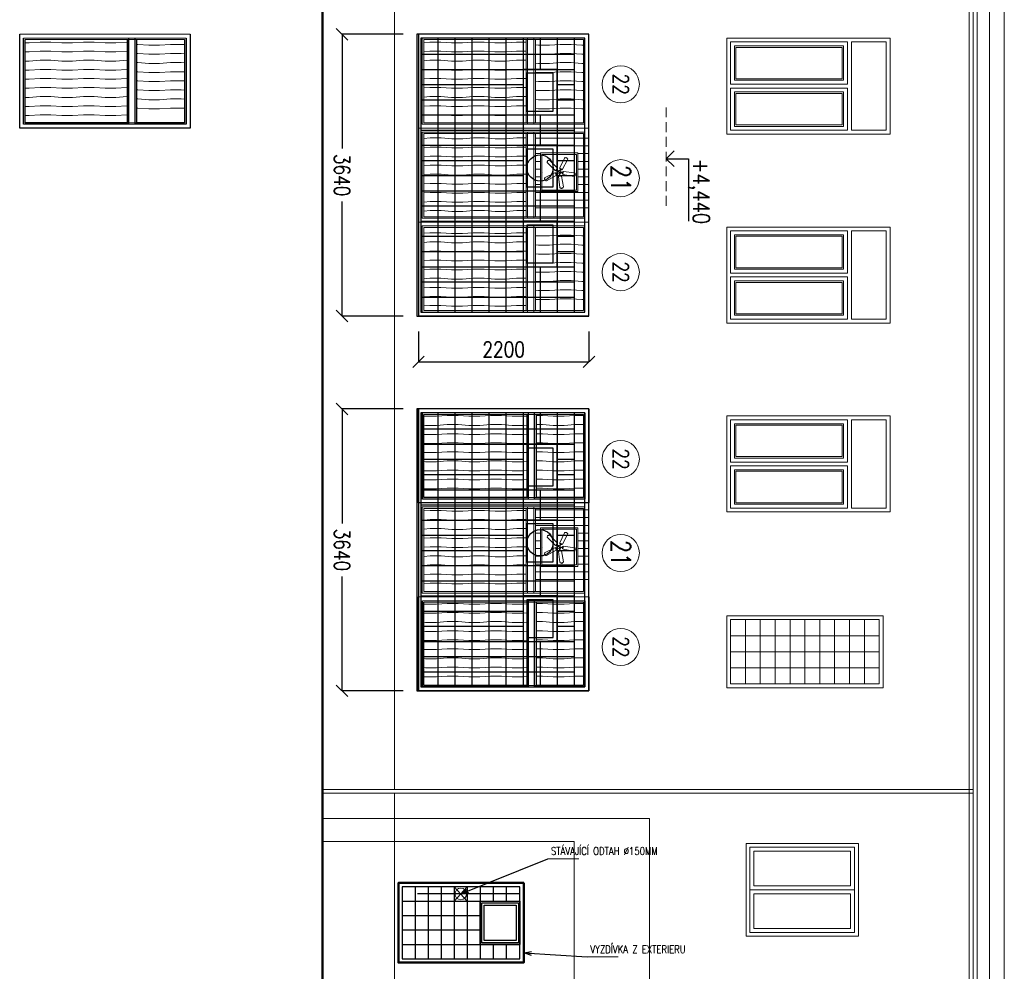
# Model space of a CAD drawing. Header units: millimetres. Extents: x -238874 to 551972, y -298952 to 658415.
# Tile 57 of 256: x -30891 to -18176, y 59848 to 72138. Entities that reach past the tile are written whole.
import ezdxf
from ezdxf.enums import TextEntityAlignment as Align

# ---------------------------------------------------------------- set-up
doc = ezdxf.new("R2010")
doc.units = ezdxf.units.MM
doc.header["$LTSCALE"] = 20
doc.linetypes.add('DOT', pattern=[6.35, 0, -6.35])
doc.linetypes.add('HIDDEN', pattern=[9.525, 6.35, -3.175])
doc.layers.add('00_HEDVIKA_DEMOLICE', color=2, linetype='Continuous', lineweight=30, transparency=0.3)
for name, color, linetype, lineweight in [('00_HEDVIKA_OBRYS', 1, 'Continuous', 50), ('CKBUBLINY', 1, 'Continuous', 18), ('CKBUBLINY_POPIS', 3, 'Continuous', 25), ('CKKOTY', 3, 'Continuous', 18), ('CKOKNA', 30, 'Continuous', 18), ('CKTABULKY', 7, 'Continuous', 25), ('CKTEXTY_MALE', 140, 'Continuous', 18), ('NOSNÉ', 8, 'Continuous', 50), ('PRUCHODY', 7, 'Continuous', 18)]:
    doc.layers.add(name, color=color, linetype=linetype, lineweight=lineweight)
doc.layers.add('CL3', color=8, linetype='Continuous', plot=False)
for name, color, linetype in [('CZ', 255, 'Continuous'), ('E-ELECTRICAL (CELING)', 53, 'Continuous'), ('E-LIGHT', 1, 'Continuous')]:
    doc.layers.add(name, color=color, linetype=linetype)
doc.styles.get("Standard").update_dxf_attribs({"font": 'simplex.shx', "width": 0.8})
doc.dimstyles.new('CADKON', dxfattribs={"dimscale": 100, "dimtxt": 2, "dimasz": 1.5, "dimexe": 0, "dimexo": 2, "dimgap": 0.6, "dimtad": 1, "dimrnd": 1, "dimtxsty": 'Standard', "dimblk1": 'OBLIQUE', "dimblk2": 'OBLIQUE', "dimsah": 1, "dimcen": 2.5, "dimadec": 1, "dimazin": 2, "dimtfac": 1, "dimtix": 1, "dimtmove": 2, "dimatfit": 3, "dimldrblk": 'OPEN30', "dimfxl": 5, "dimtfill": 1, "dimtolj": 1, "dimarcsym": 0})

# ---------------------------------------------------------------- blocks, each defined once
blk = doc.blocks.new('_OBLIQUE')
at = {"color": 0, "linetype": 'ByBlock'}
blk.add_line((-0.5, -0.5), (0.5, 0.5), dxfattribs=at)
blk = doc.blocks.new('*D3402')
at = {"layer": 'CKKOTY', "color": 0, "lineweight": -2, "transparency": 16777216}
for p, q in [((-25941, 71950), (-26728, 71950)), ((-26728, 71950), (-26728, 70472)), ((-26728, 68310), (-26728, 69788)), ((-25941, 68310), (-26728, 68310))]:
    blk.add_line(p, q, dxfattribs=at)
at = {"layer": 'DEFPOINTS', "color": 0, "transparency": 16777216}
for p in [(-25741, 71950), (-26728, 68310), (-25741, 68310)]:
    blk.add_point(p, dxfattribs=at)
at = {"layer": 'CKKOTY', "color": 0, "lineweight": -2, "transparency": 16777216, "xscale": 150, "yscale": 150, "zscale": 150}
for p, rotation in [((-26728, 71950), 90), ((-26728, 68310), 270)]:
    blk.add_blockref('_OBLIQUE', p, dxfattribs=dict(at, rotation=rotation))
at = {"layer": 'CKKOTY', "color": 0, "transparency": 16777216, "insert": (-26728, 70130), "char_height": 200, "attachment_point": 5, "rotation": 270, "bg_fill": 3, "box_fill_scale": 1.1, "bg_fill_color": 256, "bg_fill_true_color": 13158600, "bg_fill_transparency": 0}
blk.add_mtext('\\A1;3640', dxfattribs=at)
blk = doc.blocks.new('_Open30')
at = {"color": 0, "lineweight": -2}
for p, q in [((-1, 0.268), (0, 0)), ((0, 0), (-1, -0.268)), ((0, 0), (-1, 0))]:
    blk.add_line(p, q, dxfattribs=at)
blk = doc.blocks.new('*D3403')
at = {"layer": 'CKKOTY', "color": 0, "lineweight": -2, "transparency": 16777216}
for p, q in [((-25941, 67110), (-26728, 67110)), ((-26728, 67110), (-26728, 65632)), ((-26728, 63470), (-26728, 64948)), ((-25941, 63470), (-26728, 63470))]:
    blk.add_line(p, q, dxfattribs=at)
at = {"layer": 'DEFPOINTS', "color": 0, "transparency": 16777216}
for p in [(-25741, 67110), (-26728, 63470), (-25741, 63470)]:
    blk.add_point(p, dxfattribs=at)
at = {"layer": 'CKKOTY', "color": 0, "lineweight": -2, "transparency": 16777216, "xscale": 150, "yscale": 150, "zscale": 150}
for p, rotation in [((-26728, 67110), 90), ((-26728, 63470), 270)]:
    blk.add_blockref('_OBLIQUE', p, dxfattribs=dict(at, rotation=rotation))
at = {"layer": 'CKKOTY', "color": 0, "transparency": 16777216, "insert": (-26728, 65290), "char_height": 200, "attachment_point": 5, "rotation": 270, "bg_fill": 3, "box_fill_scale": 1.1, "bg_fill_color": 256, "bg_fill_true_color": 13158600, "bg_fill_transparency": 0}
blk.add_mtext('\\A1;3640', dxfattribs=at)
blk = doc.blocks.new('*D3499')
at = {"layer": 'CKKOTY', "color": 0, "lineweight": -2, "transparency": 16777216}
for p, q in [((-25741, 68111), (-25741, 67719)), ((-23541, 68110), (-23541, 67719)), ((-25741, 67719), (-23541, 67719))]:
    blk.add_line(p, q, dxfattribs=at)
at = {"layer": 'DEFPOINTS', "color": 0, "transparency": 16777216}
for p in [(-25741, 68311), (-23541, 68310), (-23541, 67719)]:
    blk.add_point(p, dxfattribs=at)
at = {"layer": 'CKKOTY', "color": 0, "lineweight": -2, "transparency": 16777216, "xscale": 150, "yscale": 150, "zscale": 150, "rotation": 180}
blk.add_blockref('_OBLIQUE', (-25741, 67719), dxfattribs=at)
at = {"layer": 'CKKOTY', "color": 0, "lineweight": -2, "transparency": 16777216, "xscale": 150, "yscale": 150, "zscale": 150}
blk.add_blockref('_OBLIQUE', (-23541, 67719), dxfattribs=at)
at = {"layer": 'CKKOTY', "color": 0, "transparency": 16777216, "insert": (-24641, 67879), "char_height": 200, "attachment_point": 5, "bg_fill": 3, "box_fill_scale": 1.1, "bg_fill_color": 256, "bg_fill_true_color": 13158600, "bg_fill_transparency": 0}
blk.add_mtext('\\A1;2200', dxfattribs=at)
blk = doc.blocks.new('22')
at = {"layer": 'CKOKNA'}
h = blk.add_hatch(dxfattribs=at)
h.set_pattern_fill('DREVITE_DESKY', color=256, scale=70, angle=-90)
h.set_pattern_definition([(4, (3911.12, 264.77), (-9e-08, 117.334), [140, -1542.05]), (360, (4050.78, 274.53), (3e-14, 117.334), [140, -419.318]), (356, (4190.78, 274.53), (9e-08, 117.334), [140, -1542.05]), (360, (4330.44, 264.77), (3e-14, 117.334), [140, -419.318]), (4, (4470.44, 264.77), (-9e-08, 117.334), [140, -1542.05]), (356, (4750.1, 274.53), (9e-08, 117.334), [140, -1542.05]), (4, (5029.76, 264.77), (-9e-08, 117.334), [140, -1542.05]), (356, (5309.42, 274.53), (9e-08, 117.334), [140, -1542.05])])
h.paths.add_polyline_path([(4867, -3482), (6187, -3482), (6187, -2409), (4867, -2409)])
h = blk.add_hatch(dxfattribs=at)
h.set_pattern_fill('DREVITE_DESKY', color=256, scale=70, angle=-90)
h.set_pattern_definition([(4, (0, 0), (-9e-08, 117.334), [140, -1542.051]), (0, (139.66, 9.77), (3e-14, 117.334), [140, -419.318]), (356, (279.66, 9.77), (9e-08, 117.334), [140, -1542.051]), (0, (419.32, -7e-14), (3e-14, 117.334), [140, -419.318]), (4, (559.32, -9e-14), (-9e-08, 117.334), [140, -1542.051]), (356, (838.98, 9.77), (9e-08, 117.334), [140, -1542.051]), (4, (1118.64, -2e-13), (-9e-08, 117.334), [140, -1542.051]), (356, (1398.3, 9.77), (9e-08, 117.334), [140, -1542.05])])
h.paths.add_polyline_path([(6298, -2659), (6298, -3159)])
h.paths.add_polyline_path([(6307, -2409), (6925, -2409), (6925, -3409), (6307, -3409)])
at = {"layer": 'CKOKNA', "color": 0, "lineweight": -2}
for p, q in [((4797, -3552), (4797, -2339)), ((4847, -3502), (4847, -2389)), ((4867, -3482), (4867, -2409)), ((6927, -2409), (6927, -3482)), ((6947, -2389), (6947, -3502)), ((6997, -2339), (6997, -3552)), ((6997, -3552), (4797, -3552)), ((6207, -3502), (4847, -3502)), ((6187, -3482), (4867, -3482)), ((6947, -3502), (6287, -3502)), ((6927, -3482), (6307, -3482))]:
    blk.add_line(p, q, dxfattribs=at)
at = {"layer": 'CKOKNA', "lineweight": -2}
for p, q in [((6187, -2409), (6187, -3482)), ((6207, -3502), (6207, -2389)), ((6287, -3502), (6287, -2389)), ((6307, -2409), (6307, -3482))]:
    blk.add_line(p, q, dxfattribs=at)
at = {"layer": 'CKOKNA'}
blk.add_line((6207, -3502), (6287, -3502), dxfattribs=at)
for points in [[(6997, -3552), (6997, -2339), (4797, -2339), (4797, -3552)], [(6947, -3502), (6947, -2389), (4847, -2389), (4847, -3502)], [(6927, -3482), (6927, -2409), (4867, -2409), (4867, -3482)]]:
    blk.add_lwpolyline(points, close=True, dxfattribs=at)
blk = doc.blocks.new('*U4175')
at = {"linetype": 'ByBlock'}
for points in [[(-3.5, 2.9), (-3.2, 3.4, 0.372863), (-3.6, 5.3), (-16.2, 14.9), (-16.9, 15.1), (-17.5, 15), (-18.3, 14.4), (-18.9, 14.1), (-19.4, 14.1), (-19.3, 13.6), (-19.3, 12.9), (-19.7, 12.1), (-19.7, 11.5), (-19.1, 10.8), (-6.2, 1.8, 0.360938), (-4.3, 2), (-3.8, 2.5)], [(1.7, 4.2), (2.3, 4.1, 0.372863), (3.9, 5.1), (9.1, 20), (9.1, 20.7), (8.8, 21.3), (8, 21.8), (7.6, 22.3), (7.4, 22.8), (7, 22.6), (6.3, 22.4), (5.4, 22.4), (4.8, 22.3), (4.4, 21.5), (-0.2, 6.4, 0.360938), (0.5, 4.7), (1.2, 4.4)], [(4.5, -0.3), (4.6, -0.9, 0.372863), (6, -2.2), (21.9, -2.5), (22.5, -2.3), (23, -1.8), (23.2, -0.9), (23.6, -0.4), (24, 0), (23.6, 0.3), (23.2, 0.9), (23, 1.8), (22.7, 2.3), (21.8, 2.5), (6.1, 2.2, 0.360938), (4.7, 0.9), (4.5, 0.2)], [(-3.8, -2.5), (-4.3, -2, 0.372863), (-6.2, -1.8), (-19.2, -10.8), (-19.6, -11.4), (-19.7, -12), (-19.3, -12.9), (-19.3, -13.6), (-19.4, -14.1), (-18.9, -14.1), (-18.2, -14.4), (-17.5, -15), (-17, -15.2), (-16.2, -14.9), (-3.6, -5.3, 0.360938), (-3.2, -3.5), (-3.5, -2.8)], [(1.2, -4.4), (0.6, -4.7, 0.372863), (-0.2, -6.4), (4.4, -21.6), (4.8, -22.1), (5.4, -22.4), (6.3, -22.4), (7, -22.5), (7.4, -22.8), (7.6, -22.4), (8.1, -21.8), (8.8, -21.3), (9.2, -20.8), (9.1, -20), (3.9, -5.1, 0.360938), (2.3, -4.1), (1.6, -4.2)]]:
    blk.add_lwpolyline(points, format="xyb", dxfattribs=at)
at = {"color": 8}
for points in [[(-2.3, 1.4), (-3.9, 2.6, 0.346373), (-4, 2.6), (-4.8, 1.9, -0.299316), (-5.6, 1.8), (-5.7, 1.8, -0.732884), (-5.7, 2), (-5.4, 2.1, 0.28923), (-4.8, 2.6), (-4.7, 2.8), (-4.7, 3.4, -0.326339), (-4.7, 3.5), (-4.1, 3.7), (-3.9, 3.8, 0.28923), (-3.6, 4.5), (-3.6, 4.8, -0.732884), (-3.5, 4.9), (-3.4, 4.8, -0.299316), (-3.2, 4), (-3.6, 3, 0.347044), (-3.6, 2.9), (-2, 1.8)], [(0.6, 2.6), (1.2, 4.5, 0.346373), (1.2, 4.6), (0.3, 5.1, -0.299316), (0, 5.9), (0, 6, -0.732884), (0.2, 6), (0.3, 5.7, 0.28923), (1, 5.3), (1.2, 5.3), (1.8, 5.5, -0.326339), (1.9, 5.5), (2.2, 5), (2.4, 4.9, 0.28923), (3.2, 4.8), (3.5, 4.9, -0.732884), (3.6, 4.8), (3.5, 4.7, -0.299316), (2.8, 4.3), (1.8, 4.4, 0.347044), (1.7, 4.3), (1.1, 2.4)], [(2.7, 0.2), (4.6, 0.2, 0.346373), (4.7, 0.3), (5, 1.3, -0.299316), (5.6, 1.8), (5.7, 1.9, -0.732884), (5.8, 1.7), (5.6, 1.5, 0.28923), (5.4, 0.7), (5.5, 0.5), (5.8, 0, -0.326339), (5.8, -0.1), (5.5, -0.6), (5.4, -0.8, 0.28923), (5.6, -1.6), (5.8, -1.8, -0.732884), (5.7, -1.9), (5.6, -1.9, -0.299316), (5, -1.4), (4.7, -0.3, 0.347044), (4.6, -0.3), (2.7, -0.3)], [(-2, -1.7), (-3.6, -2.9, 0.346373), (-3.7, -3), (-3.3, -4, -0.299316), (-3.4, -4.8), (-3.5, -4.9, -0.732884), (-3.7, -4.8), (-3.6, -4.5, 0.28923), (-3.9, -3.8), (-4.1, -3.6), (-4.7, -3.4, -0.326339), (-4.8, -3.3), (-4.7, -2.8), (-4.8, -2.5, 0.28923), (-5.4, -2), (-5.7, -2, -0.732884), (-5.7, -1.8), (-5.6, -1.7, -0.299316), (-4.8, -1.8), (-4, -2.5, 0.347044), (-3.9, -2.5), (-2.3, -1.3)], [(1, -2.5), (1.6, -4.3, 0.346373), (1.7, -4.4), (2.8, -4.3, -0.299316), (3.5, -4.7), (3.5, -4.8, -0.732884), (3.4, -5), (3.1, -4.8, 0.28923), (2.4, -4.9), (2.2, -5), (1.8, -5.5, -0.326339), (1.7, -5.6), (1.1, -5.4), (0.9, -5.4, 0.28923), (0.2, -5.8), (0.1, -6, -0.732884), (-0.1, -6), (-0.1, -5.9, -0.299316), (0.2, -5.1), (1.1, -4.6, 0.347044), (1.2, -4.5), (0.6, -2.6)]]:
    blk.add_lwpolyline(points, format="xyb", dxfattribs=at)
blk.add_circle((0, 0), 2.67)
at = {"layer": 'CL3', "linetype": 'DOT', "ltscale": 6}
blk.add_circle((0, 0), 24, dxfattribs=at)
at = {"layer": 'E-ELECTRICAL (CELING)'}
blk.add_point((1, 0), dxfattribs=at)
at = {"layer": 'E-LIGHT'}
blk.add_point((-1, 0), dxfattribs=at)
blk = doc.blocks.new('21')
at = {"layer": 'CKOKNA'}
h = blk.add_hatch(dxfattribs=at)
h.set_pattern_fill('ZEM_OBECNE', color=256, scale=50, angle=45)
h.set_pattern_definition([(90, (-1807.47, 472.58), (-100, 2e-14), [])])
h.paths.add_polyline_path([(1082, 2946), (1082, 2461), (1582, 2461), (1582, 2946)], flags=16)
h.paths.add_polyline_path([(832, 2396), (832, 3089), (1832, 3089), (1832, 2396)])
h = blk.add_hatch(dxfattribs=at)
h.set_pattern_fill('DREVITE_DESKY', color=256, scale=70)
h.set_pattern_definition([(94, (-1842.47, 0), (-117.334, -9e-08), [140, -1542.05]), (90, (-1852.24, 139.66), (-117.334, 7e-15), [140, -419.318]), (86, (-1852.24, 279.66), (-117.334, 9e-08), [140, -1542.05]), (90, (-1842.47, 419.32), (-117.334, 7e-15), [140, -419.318]), (94, (-1842.47, 559.32), (-117.334, -9e-08), [140, -1542.05]), (86, (-1852.24, 838.98), (-117.334, 9e-08), [140, -1542.05]), (94, (-1842.47, 1118.64), (-117.334, -9e-08), [140, -1542.05]), (86, (-1852.24, 1398.3), (-117.334, 9e-08), [140, -1542.05])])
h.paths.add_polyline_path([(1905, 956), (1905, 2276), (832, 2276), (832, 956)])
at = {"layer": 'CKOKNA', "color": 0, "lineweight": -2}
for p, q in [((762, 3086), (1975, 3086)), ((1975, 3086), (1975, 886)), ((812, 3036), (1925, 3036)), ((832, 3016), (1905, 3016)), ((1905, 3016), (1905, 2396)), ((1925, 3036), (1925, 2376)), ((1925, 2296), (1925, 936)), ((1905, 2276), (1905, 956)), ((1925, 936), (812, 936)), ((1905, 956), (832, 956)), ((1975, 886), (762, 886))]:
    blk.add_line(p, q, dxfattribs=at)
at = {"layer": 'CKOKNA', "lineweight": -2}
for p, q in [((1925, 2376), (812, 2376)), ((1925, 2296), (812, 2296)), ((832, 2396), (1905, 2396)), ((832, 2276), (1905, 2276))]:
    blk.add_line(p, q, dxfattribs=at)
at = {"layer": 'CKOKNA'}
blk.add_line((1925, 2296), (1925, 2376), dxfattribs=at)
for points in [[(1975, 3086), (762, 3086), (762, 886), (1975, 886)], [(1925, 3036), (812, 3036), (812, 936), (1925, 936)], [(1905, 3016), (832, 3016), (832, 956), (1905, 956)], [(1582, 2946), (1582, 2461), (1082, 2461), (1082, 2946)], [(1562, 2926), (1562, 2481), (1102, 2481), (1102, 2926)]]:
    blk.add_lwpolyline(points, close=True, dxfattribs=at)
at = {"layer": 'CKOKNA', "xscale": -8.889999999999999, "yscale": 8.889999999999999, "zscale": 8.889999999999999, "rotation": 45}
blk.add_blockref('*U4175', (1332, 2704), dxfattribs=at)
blk = doc.blocks.new('CK_BUBBLE_1_0_0')
at = {"color": 0, "linetype": 'ByBlock', "lineweight": -2}
blk.add_circle((0, 0), 1, dxfattribs=at)

msp = doc.modelspace()

# ---------------------------------------------------------------- hatches: boundary and pattern name
at = {"layer": 'CKOKNA'}
h = msp.add_hatch(dxfattribs=at)
h.set_pattern_fill('DREVITE_DESKY', color=256, scale=70, angle=-90)
h.set_pattern_definition([(4, (-26627.53, 69714.1), (-9e-08, 117.334), [140, -1542.05]), (360, (-26487.88, 69723.86), (3e-14, 117.334), [140, -419.318]), (356, (-26347.88, 69723.86), (9e-08, 117.334), [140, -1542.05]), (360, (-26208.22, 69714.1), (3e-14, 117.334), [140, -419.318]), (4, (-26068.22, 69714.1), (-9e-08, 117.334), [140, -1542.05]), (356, (-25788.56, 69723.86), (9e-08, 117.334), [140, -1542.05]), (4, (-25508.9, 69714.1), (-9e-08, 117.334), [140, -1542.05]), (356, (-25229.24, 69723.86), (9e-08, 117.334), [140, -1542.05])])
h.paths.add_polyline_path([(-25671.343, 65967.047), (-24341.343, 65967.047), (-24341.343, 67040.047), (-25671.343, 67040.047)])
h = msp.add_hatch(dxfattribs=at)
h.set_pattern_fill('DREVITE_DESKY', color=256, scale=70, angle=-90)
h.set_pattern_definition([(4, (-25538.9, 69714.1), (-9e-08, 117.334), [140, -1542.05]), (360, (-25399.24, 69723.86), (3e-14, 117.334), [140, -419.318]), (356, (-25259.24, 69723.86), (9e-08, 117.334), [140, -1542.05]), (360, (-25119.58, 69714.1), (3e-14, 117.334), [140, -419.318]), (4, (-24979.58, 69714.1), (-9e-08, 117.334), [140, -1542.05]), (356, (-24699.92, 69723.86), (9e-08, 117.334), [140, -1542.05]), (4, (-24420.26, 69714.1), (-9e-08, 117.334), [140, -1542.05]), (356, (-24140.6, 69723.86), (9e-08, 117.334), [140, -1542.05])])
h.paths.add_polyline_path([(-24221.343, 65967.047), (-23612.705, 65967.047), (-23612.705, 67040.047), (-24221.343, 67040.047)])
h = msp.add_hatch(dxfattribs=at)
h.set_pattern_fill('DREVITE_DESKY', color=256, scale=70, angle=-90)
h.set_pattern_definition([(4, (-26627.53, 67288.1), (-9e-08, 117.334), [140, -1542.05]), (360, (-26487.88, 67297.86), (3e-14, 117.334), [140, -419.318]), (356, (-26347.88, 67297.86), (9e-08, 117.334), [140, -1542.05]), (360, (-26208.22, 67288.1), (3e-14, 117.334), [140, -419.318]), (4, (-26068.22, 67288.1), (-9e-08, 117.334), [140, -1542.05]), (356, (-25788.56, 67297.86), (9e-08, 117.334), [140, -1542.05]), (4, (-25508.9, 67288.1), (-9e-08, 117.334), [140, -1542.05]), (356, (-25229.24, 67297.86), (9e-08, 117.334), [140, -1542.05])])
h.paths.add_polyline_path([(-25671.343, 63541.047), (-24341.343, 63541.047), (-24341.343, 64614.047), (-25671.343, 64614.047)])
h = msp.add_hatch(dxfattribs=at)
h.set_pattern_fill('DREVITE_DESKY', color=256, scale=70, angle=-90)
h.set_pattern_definition([(4, (-25538.9, 67288.1), (-9e-08, 117.334), [140, -1542.05]), (360, (-25399.24, 67297.86), (3e-14, 117.334), [140, -419.318]), (356, (-25259.24, 67297.86), (9e-08, 117.334), [140, -1542.05]), (360, (-25119.58, 67288.1), (3e-14, 117.334), [140, -419.318]), (4, (-24979.58, 67288.1), (-9e-08, 117.334), [140, -1542.05]), (356, (-24699.92, 67297.86), (9e-08, 117.334), [140, -1542.05]), (4, (-24420.26, 67288.1), (-9e-08, 117.334), [140, -1542.05]), (356, (-24140.6, 67297.86), (9e-08, 117.334), [140, -1542.05])])
h.paths.add_polyline_path([(-24221.343, 63541.047), (-23612.705, 63541.047), (-23612.705, 64614.047), (-24221.343, 64614.047)])

# ---------------------------------------------------------------- linework, layer by layer
at = {"layer": '00_HEDVIKA_DEMOLICE'}
for p, q in [((-23591.343, 71900.047), (-25711.343, 71900.047)), ((-25711.343, 71900.047), (-25711.343, 68360.047)), ((-25491.343, 71900.047), (-25491.343, 68360.047)), ((-25271.343, 71900.047), (-25271.343, 68360.047)), ((-25051.343, 71900.047), (-25051.343, 68360.047)), ((-24831.343, 71900.047), (-24831.343, 68360.047)), ((-24611.343, 71900.047), (-24611.343, 68360.047)), ((-24391.343, 71900.047), (-24391.343, 68360.047)), ((-24171.343, 71900.047), (-24171.343, 71496.047)), ((-23951.343, 71900.047), (-23951.343, 68360.047)), ((-23731.343, 71900.047), (-23731.343, 68360.047)), ((-23591.343, 68360.047), (-23591.343, 71900.047)), ((-25711.343, 71692.047), (-23731.343, 71692.047)), ((-25711.343, 71496.047), (-23731.343, 71496.047)), ((-25711.343, 71300.047), (-24391.343, 71300.047)), ((-23951.343, 71300.047), (-23731.343, 71300.047)), ((-25711.343, 71104.047), (-24391.343, 71104.047)), ((-23951.343, 71104.047), (-23731.343, 71104.047)), ((-25711.343, 70908.047), (-23731.343, 70908.047)), ((-24171.343, 70908.047), (-24171.343, 70516.047)), ((-25711.343, 70712.047), (-23731.343, 70712.047)), ((-25711.343, 70516.047), (-23731.343, 70516.047)), ((-25711.343, 70320.047), (-24391.343, 70320.047)), ((-23951.343, 70320.047), (-23731.343, 70320.047)), ((-25711.343, 70124.047), (-24391.343, 70124.047)), ((-23951.343, 70124.047), (-23731.343, 70124.047)), ((-25711.343, 69928.047), (-23731.343, 69928.047)), ((-24171.343, 69928.047), (-24171.343, 69536.047)), ((-25711.343, 69732.047), (-23731.343, 69732.047)), ((-25711.343, 69536.047), (-23731.343, 69536.047)), ((-25711.343, 69340.047), (-24391.343, 69340.047)), ((-23951.343, 69340.047), (-23731.343, 69340.047)), ((-25711.343, 69144.047), (-24391.343, 69144.047)), ((-23951.343, 69144.047), (-23731.343, 69144.047)), ((-25711.343, 68948.047), (-23731.343, 68948.047)), ((-24171.343, 68948.047), (-24171.343, 68360.047)), ((-25711.343, 68752.047), (-23731.343, 68752.047)), ((-25711.343, 68556.047), (-23731.343, 68556.047)), ((-25711.343, 68360.047), (-23591.343, 68360.047)), ((-23591.343, 67060.047), (-25711.343, 67060.047)), ((-25711.343, 67060.047), (-25711.343, 63520.047)), ((-25491.343, 67060.047), (-25491.343, 63520.047)), ((-25271.343, 67060.047), (-25271.343, 63520.047)), ((-25051.343, 67060.047), (-25051.343, 63520.047)), ((-24831.343, 67060.047), (-24831.343, 63520.047)), ((-24611.343, 67060.047), (-24611.343, 63520.047)), ((-24391.343, 67060.047), (-24391.343, 63520.047)), ((-24171.343, 67060.047), (-24171.343, 66656.047)), ((-23951.343, 67060.047), (-23951.343, 63520.047)), ((-23731.343, 67060.047), (-23731.343, 63520.047)), ((-23591.343, 63520.047), (-23591.343, 67060.047)), ((-25711.343, 66852.047), (-23731.343, 66852.047)), ((-25711.343, 66656.047), (-23731.343, 66656.047)), ((-25711.343, 66460.047), (-24391.343, 66460.047)), ((-23951.343, 66460.047), (-23731.343, 66460.047)), ((-25711.343, 66264.047), (-24391.343, 66264.047)), ((-23951.343, 66264.047), (-23731.343, 66264.047)), ((-25711.343, 66068.047), (-23731.343, 66068.047)), ((-24171.343, 66068.047), (-24171.343, 65676.047)), ((-25711.343, 65872.047), (-23731.343, 65872.047)), ((-25711.343, 65676.047), (-23731.343, 65676.047)), ((-25711.343, 65480.047), (-24391.343, 65480.047)), ((-23951.343, 65480.047), (-23731.343, 65480.047)), ((-25711.343, 65284.047), (-24391.343, 65284.047)), ((-23951.343, 65284.047), (-23731.343, 65284.047)), ((-25711.343, 65088.047), (-23731.343, 65088.047)), ((-24171.343, 65088.047), (-24171.343, 64696.047)), ((-25711.343, 64892.047), (-23731.343, 64892.047)), ((-25711.343, 64696.047), (-23731.343, 64696.047)), ((-25711.343, 64500.047), (-24391.343, 64500.047)), ((-23951.343, 64500.047), (-23731.343, 64500.047)), ((-25711.343, 64304.047), (-24391.343, 64304.047)), ((-23951.343, 64304.047), (-23731.343, 64304.047)), ((-25711.343, 64108.047), (-23731.343, 64108.047)), ((-24171.343, 64108.047), (-24171.343, 63520.047)), ((-25711.343, 63912.047), (-23731.343, 63912.047)), ((-25711.343, 63716.047), (-23731.343, 63716.047)), ((-25711.343, 63520.047), (-23591.343, 63520.047)), ((-24431.343, 60940.047), (-25951.343, 60940.047)), ((-25783.343, 60940.047), (-25783.343, 60010.047)), ((-25615.343, 60940.047), (-25615.343, 60010.047)), ((-25447.343, 60940.047), (-25447.343, 60010.047)), ((-25279.343, 60940.047), (-25279.343, 60010.047)), ((-25111.343, 60940.047), (-25111.343, 60010.047)), ((-24943.343, 60940.047), (-24943.343, 60010.047)), ((-24775.343, 60940.047), (-24775.343, 60754.047)), ((-24607.343, 60940.047), (-24607.343, 60754.047)), ((-24442.807, 60847.047), (-25753.587, 60847.047)), ((-25951.343, 60754.047), (-24431.343, 60754.047)), ((-25951.343, 60568.047), (-24943.343, 60568.047)), ((-25951.343, 60568.047), (-24943.343, 60568.047)), ((-25951.343, 60382.047), (-24943.343, 60382.047)), ((-25951.343, 60196.047), (-24431.343, 60196.047)), ((-24775.343, 60196.047), (-24775.343, 60010.047)), ((-24607.343, 60196.047), (-24607.343, 60010.047))]:
    msp.add_line(p, q, dxfattribs=at)
for points in [[(-25761.343, 71950.047), (-25761.343, 68310.047), (-23541.343, 68310.047), (-23541.343, 71950.047)], [(-25741.343, 71950.047), (-25741.343, 68310.047), (-23541.343, 68310.047), (-23541.343, 71950.047)], [(-24391.343, 71496.047), (-24391.343, 70908.047), (-23951.343, 70908.047), (-23951.343, 71496.047)], [(-24341.343, 71446.047), (-24341.343, 70958.047), (-24001.343, 70958.047), (-24001.343, 71446.047)], [(-24391.343, 70516.047), (-24391.343, 69928.047), (-23951.343, 69928.047), (-23951.343, 70516.047)], [(-24341.343, 70466.047), (-24341.343, 69978.047), (-24001.343, 69978.047), (-24001.343, 70466.047)], [(-24391.343, 69536.047), (-24391.343, 68948.047), (-23951.343, 68948.047), (-23951.343, 69536.047)], [(-24341.343, 69486.047), (-24341.343, 68998.047), (-24001.343, 68998.047), (-24001.343, 69486.047)], [(-25761.343, 67110.047), (-25761.343, 63470.047), (-23541.343, 63470.047), (-23541.343, 67110.047)], [(-25741.343, 67110.047), (-25741.343, 63470.047), (-23541.343, 63470.047), (-23541.343, 67110.047)], [(-24391.343, 66656.047), (-24391.343, 66068.047), (-23951.343, 66068.047), (-23951.343, 66656.047)], [(-24341.343, 66606.047), (-24341.343, 66118.047), (-24001.343, 66118.047), (-24001.343, 66606.047)], [(-24391.343, 65676.047), (-24391.343, 65088.047), (-23951.343, 65088.047), (-23951.343, 65676.047)], [(-24341.343, 65626.047), (-24341.343, 65138.047), (-24001.343, 65138.047), (-24001.343, 65626.047)], [(-24391.343, 64696.047), (-24391.343, 64108.047), (-23951.343, 64108.047), (-23951.343, 64696.047)], [(-24341.343, 64646.047), (-24341.343, 64158.047), (-24001.343, 64158.047), (-24001.343, 64646.047)], [(-25951.343, 60940.047), (-25951.343, 60010.047), (-24431.343, 60010.047), (-24431.343, 60940.047)], [(-24943.343, 60754.047), (-24431.343, 60754.047), (-24431.343, 60196.047), (-24943.343, 60196.047)], [(-24923.343, 60734.047), (-24451.343, 60734.047), (-24451.343, 60216.047), (-24923.343, 60216.047)], [(-24893.343, 60704.047), (-24481.343, 60704.047), (-24481.343, 60246.047), (-24893.343, 60246.047)]]:
    msp.add_lwpolyline(points, close=True, dxfattribs=at)
for centre in [(-24171.343, 70222.047), (-24171.343, 65382.047)]:
    msp.add_circle(centre, 170, dxfattribs=at)
at = {"layer": '00_HEDVIKA_OBRYS'}
msp.add_lwpolyline([(-24381.343, 60990.047), (-26001.343, 60990.047), (-26001.343, 59960.047), (-24381.343, 59960.047)], close=True, dxfattribs=at)
at = {"layer": 'CKOKNA', "color": 0, "lineweight": -2}
for p, q in [((-25671.343, 65967.047), (-25671.343, 67040.047)), ((-23611.343, 67040.047), (-23611.343, 65967.047)), ((-23591.343, 67060.047), (-23591.343, 65947.047)), ((-23541.343, 67110.047), (-23541.343, 65897.047)), ((-24341.343, 65967.047), (-25671.343, 65967.047)), ((-23591.343, 65947.047), (-24241.343, 65947.047)), ((-23611.343, 65967.047), (-24221.343, 65967.047)), ((-25671.343, 63541.047), (-25671.343, 64614.047)), ((-23611.343, 64614.047), (-23611.343, 63541.047)), ((-23591.343, 64634.047), (-23591.343, 63521.047)), ((-23541.343, 64684.047), (-23541.343, 63471.047)), ((-24341.343, 63541.047), (-25671.343, 63541.047)), ((-23591.343, 63521.047), (-24241.343, 63521.047)), ((-23611.343, 63541.047), (-24221.343, 63541.047))]:
    msp.add_line(p, q, dxfattribs=at)
at = {"layer": 'CKOKNA', "lineweight": -2}
for p, q in [((-24341.343, 67040.047), (-24341.343, 65967.047)), ((-24321.343, 65947.047), (-24321.343, 67060.047)), ((-24241.343, 65947.047), (-24241.343, 67060.047)), ((-24221.343, 67040.047), (-24221.343, 65967.047)), ((-24341.343, 64614.047), (-24341.343, 63541.047)), ((-24321.343, 63521.047), (-24321.343, 64634.047)), ((-24241.343, 63521.047), (-24241.343, 64634.047)), ((-24221.343, 64614.047), (-24221.343, 63541.047))]:
    msp.add_line(p, q, dxfattribs=at)
at = {"layer": 'CKOKNA'}
for p, q in [((-24321.343, 65947.047), (-24241.343, 65947.047)), ((-24321.343, 63521.047), (-24241.343, 63521.047))]:
    msp.add_line(p, q, dxfattribs=at)
for points in [[(-23611.343, 65967.047), (-23611.343, 67040.047), (-25671.343, 67040.047), (-25671.343, 65967.047)], [(-23611.343, 63541.047), (-23611.343, 64614.047), (-25671.343, 64614.047), (-25671.343, 63541.047)]]:
    msp.add_lwpolyline(points, close=True, dxfattribs=at)
at = {"layer": 'CKTEXTY_MALE'}
for p, q in [((-24069.46, 61301.239), (-23669.46, 61301.239)), ((-23561.46, 60033.295), (-23161.46, 60033.295))]:
    msp.add_line(p, q, dxfattribs=at)
at = {"layer": 'CZ', "color": 7}
for p, q in [((-22541.343, 70342.026), (-22439.17, 70442.533)), ((-22541.343, 70342.026), (-22256.367, 70342.026)), ((-22541.343, 70342.026), (-22439.17, 70241.519)), ((-22256.367, 70342.026), (-22256.367, 69537.101))]:
    msp.add_line(p, q, dxfattribs=at)
at = {"layer": 'NOSNÉ'}
msp.add_line((-26981.343, 98100.047), (-26981.343, 45270.047), dxfattribs=at)
at = {"layer": 'PRUCHODY'}
for p, q in [((-26981.343, 98100.047), (-26981.343, 45270.047)), ((-18366.16, 52528.928), (-18366.16, 98090.103)), ((-18176.421, 98100.047), (-18176.421, 52528.928)), ((-18628.132, 52528.928), (-18628.132, 90350.047)), ((-18578.132, 52528.928), (-18578.132, 90350.047)), ((-18528.132, 52528.928), (-18528.132, 90350.047)), ((-26049.467, 62197.867), (-26049.467, 72402.85)), ((-21761.343, 71900.047), (-19651.343, 71900.047)), ((-21761.343, 71900.047), (-21761.343, 70660.047)), ((-21761.343, 70660.047), (-21761.343, 71900.047)), ((-21711.343, 71850.047), (-20201.343, 71850.047)), ((-20201.343, 71850.047), (-21711.343, 71850.047)), ((-21711.343, 71305.047), (-21711.343, 71850.047)), ((-21711.343, 71850.047), (-21711.343, 71305.047)), ((-20201.343, 71850.047), (-20201.343, 71305.047)), ((-20201.343, 71305.047), (-20201.343, 71850.047)), ((-20151.343, 71850.047), (-19701.343, 71850.047)), ((-20151.343, 71850.047), (-19701.343, 71850.047)), ((-20151.343, 71850.047), (-20151.343, 70710.047)), ((-20151.343, 70710.047), (-20151.343, 71850.047)), ((-19701.343, 71850.047), (-19701.343, 70710.047)), ((-19701.343, 71850.047), (-19701.343, 70710.047)), ((-19651.343, 71900.047), (-19651.343, 70660.047)), ((-19651.343, 71900.047), (-19651.343, 70660.047)), ((-19651.343, 71900.047), (-19651.343, 70660.047)), ((-21661.343, 71800.047), (-21661.343, 71355.047)), ((-20251.343, 71800.047), (-21661.343, 71800.047)), ((-21641.343, 71780.047), (-21641.343, 71375.047)), ((-20271.343, 71780.047), (-21641.343, 71780.047)), ((-20271.343, 71375.047), (-20271.343, 71780.047)), ((-20251.343, 71355.047), (-20251.343, 71800.047)), ((-21661.343, 71355.047), (-20251.343, 71355.047)), ((-21641.343, 71375.047), (-20271.343, 71375.047)), ((-21711.343, 71305.047), (-20201.343, 71305.047)), ((-21711.343, 71305.047), (-20201.343, 71305.047)), ((-21711.343, 70710.047), (-21711.343, 71255.047)), ((-21711.343, 71255.047), (-20201.343, 71255.047)), ((-21661.343, 70760.047), (-21661.343, 71205.047)), ((-21661.343, 71205.047), (-20251.343, 71205.047)), ((-20251.343, 71205.047), (-20251.343, 70760.047)), ((-20201.343, 71255.047), (-20201.343, 70710.047)), ((-21641.343, 70780.047), (-21641.343, 71185.047)), ((-21641.343, 71185.047), (-20271.343, 71185.047)), ((-20271.343, 71185.047), (-20271.343, 70780.047)), ((-25737.378, 70754.741), (-25741.343, 69470.047)), ((-25741.343, 69470.047), (-25737.378, 70754.741)), ((-20201.343, 70710.047), (-21711.343, 70710.047)), ((-20251.343, 70760.047), (-21661.343, 70760.047)), ((-20271.343, 70780.047), (-21641.343, 70780.047)), ((-19701.343, 70710.047), (-20151.343, 70710.047)), ((-19701.343, 70710.047), (-20151.343, 70710.047)), ((-19651.343, 70660.047), (-21761.343, 70660.047)), ((-21761.343, 68220.047), (-21761.343, 69460.047)), ((-21761.343, 69460.047), (-21761.343, 68220.047)), ((-21761.343, 69460.047), (-19651.343, 69460.047)), ((-19651.343, 69460.047), (-19651.343, 68220.047)), ((-19651.343, 69460.047), (-19651.343, 68220.047)), ((-19651.343, 69460.047), (-19651.343, 68220.047)), ((-20201.343, 69410.047), (-21711.343, 69410.047)), ((-21711.343, 69410.047), (-20201.343, 69410.047)), ((-21711.343, 69410.047), (-21711.343, 68865.047)), ((-21711.343, 68865.047), (-21711.343, 69410.047)), ((-20251.343, 69360.047), (-21661.343, 69360.047)), ((-21661.343, 69360.047), (-21661.343, 68915.047)), ((-20271.343, 69340.047), (-21641.343, 69340.047)), ((-21641.343, 69340.047), (-21641.343, 68935.047)), ((-20271.343, 68935.047), (-20271.343, 69340.047)), ((-20251.343, 68915.047), (-20251.343, 69360.047)), ((-20201.343, 68865.047), (-20201.343, 69410.047)), ((-20201.343, 69410.047), (-20201.343, 68865.047)), ((-20151.343, 68270.047), (-20151.343, 69410.047)), ((-20151.343, 69410.047), (-20151.343, 68270.047)), ((-20151.343, 69410.047), (-19701.343, 69410.047)), ((-20151.343, 69410.047), (-19701.343, 69410.047)), ((-19701.343, 69410.047), (-19701.343, 68270.047)), ((-19701.343, 69410.047), (-19701.343, 68270.047)), ((-21661.343, 68915.047), (-20251.343, 68915.047)), ((-21641.343, 68935.047), (-20271.343, 68935.047)), ((-21711.343, 68865.047), (-20201.343, 68865.047)), ((-21711.343, 68865.047), (-20201.343, 68865.047)), ((-21711.343, 68815.047), (-20201.343, 68815.047)), ((-21711.343, 68270.047), (-21711.343, 68815.047)), ((-20201.343, 68815.047), (-20201.343, 68270.047)), ((-21661.343, 68765.047), (-20251.343, 68765.047)), ((-21661.343, 68320.047), (-21661.343, 68765.047)), ((-21641.343, 68745.047), (-20271.343, 68745.047)), ((-21641.343, 68340.047), (-21641.343, 68745.047)), ((-20271.343, 68745.047), (-20271.343, 68340.047)), ((-20251.343, 68765.047), (-20251.343, 68320.047)), ((-20251.343, 68320.047), (-21661.343, 68320.047)), ((-20271.343, 68340.047), (-21641.343, 68340.047)), ((-19651.343, 68220.047), (-21761.343, 68220.047)), ((-20201.343, 68270.047), (-21711.343, 68270.047)), ((-19701.343, 68270.047), (-20151.343, 68270.047)), ((-19701.343, 68270.047), (-20151.343, 68270.047)), ((-21761.343, 67020.047), (-19651.343, 67020.047)), ((-21761.343, 67020.047), (-21761.343, 65780.047)), ((-21761.343, 65780.047), (-21761.343, 67020.047)), ((-19651.343, 67020.047), (-19651.343, 65780.047)), ((-19651.343, 67020.047), (-19651.343, 65780.047)), ((-19651.343, 67020.047), (-19651.343, 65780.047)), ((-21711.343, 66425.047), (-21711.343, 66970.047)), ((-21711.343, 66970.047), (-21711.343, 66425.047)), ((-21711.343, 66970.047), (-20201.343, 66970.047)), ((-20201.343, 66970.047), (-21711.343, 66970.047)), ((-21661.343, 66920.047), (-21661.343, 66475.047)), ((-20251.343, 66920.047), (-21661.343, 66920.047)), ((-21641.343, 66900.047), (-21641.343, 66495.047)), ((-20271.343, 66900.047), (-21641.343, 66900.047)), ((-20271.343, 66495.047), (-20271.343, 66900.047)), ((-20251.343, 66475.047), (-20251.343, 66920.047)), ((-20201.343, 66970.047), (-20201.343, 66425.047)), ((-20201.343, 66425.047), (-20201.343, 66970.047)), ((-20151.343, 66970.047), (-19701.343, 66970.047)), ((-20151.343, 66970.047), (-19701.343, 66970.047)), ((-20151.343, 66970.047), (-20151.343, 65830.047)), ((-20151.343, 65830.047), (-20151.343, 66970.047)), ((-19701.343, 66970.047), (-19701.343, 65830.047)), ((-19701.343, 66970.047), (-19701.343, 65830.047)), ((-21711.343, 66425.047), (-20201.343, 66425.047)), ((-21711.343, 66425.047), (-20201.343, 66425.047)), ((-21711.343, 65830.047), (-21711.343, 66375.047)), ((-21711.343, 66375.047), (-20201.343, 66375.047)), ((-21661.343, 66475.047), (-20251.343, 66475.047)), ((-21641.343, 66495.047), (-20271.343, 66495.047)), ((-20201.343, 66375.047), (-20201.343, 65830.047)), ((-21661.343, 65880.047), (-21661.343, 66325.047)), ((-21661.343, 66325.047), (-20251.343, 66325.047)), ((-21641.343, 65900.047), (-21641.343, 66305.047)), ((-21641.343, 66305.047), (-20271.343, 66305.047)), ((-20271.343, 66305.047), (-20271.343, 65900.047)), ((-20251.343, 66325.047), (-20251.343, 65880.047)), ((-25737.378, 65914.741), (-25741.343, 64630.047)), ((-25741.343, 64630.047), (-25737.378, 65914.741)), ((-20251.343, 65880.047), (-21661.343, 65880.047)), ((-20271.343, 65900.047), (-21641.343, 65900.047)), ((-19651.343, 65780.047), (-21761.343, 65780.047)), ((-20201.343, 65830.047), (-21711.343, 65830.047)), ((-19701.343, 65830.047), (-20151.343, 65830.047)), ((-19701.343, 65830.047), (-20151.343, 65830.047)), ((-21711.343, 64390.047), (-21711.343, 63560.047)), ((-19791.343, 64390.047), (-21711.343, 64390.047)), ((-21519.343, 63560.047), (-21519.343, 64390.047)), ((-21327.343, 63560.047), (-21327.343, 64390.047)), ((-21135.343, 63560.047), (-21135.343, 64390.047)), ((-20943.343, 63560.047), (-20943.343, 64390.047)), ((-20751.343, 63560.047), (-20751.343, 64390.047)), ((-20559.343, 63560.047), (-20559.343, 64390.047)), ((-20367.343, 63560.047), (-20367.343, 64390.047)), ((-20175.343, 63560.047), (-20175.343, 64390.047)), ((-19983.343, 63560.047), (-19983.343, 64390.047)), ((-19791.343, 63560.047), (-19791.343, 64390.047)), ((-21711.343, 64181.047), (-19791.343, 64181.047)), ((-21711.343, 63974.047), (-19791.343, 63974.047)), ((-21711.343, 63767.047), (-19791.343, 63767.047)), ((-21711.343, 63560.047), (-19791.343, 63560.047)), ((-18578.132, 62197.867), (-26981.343, 62197.867)), ((-18578.132, 62147.867), (-26981.343, 62147.867)), ((-26049.467, 59600.463), (-26049.467, 62147.867)), ((-26981.343, 61822.434), (-22757.763, 61822.434)), ((-22757.763, 59564.961), (-22757.763, 61822.434)), ((-26981.343, 61522.434), (-23731.343, 61522.434)), ((-23731.343, 61522.434), (-23731.343, 59564.961)), ((-25279.343, 60754.047), (-25111.343, 60940.047)), ((-25111.343, 60754.047), (-25279.343, 60940.047)), ((-20111.343, 60900.047), (-21461.343, 60900.047))]:
    msp.add_line(p, q, dxfattribs=at)
at = {"layer": 'PRUCHODY', "linetype": 'HIDDEN'}
msp.add_line((-22541.343, 71004.13), (-22541.343, 69686.383), dxfattribs=at)
at = {"layer": 'PRUCHODY'}
for points in [[(-21761.343, 64440.047), (-21761.343, 63510.047), (-19741.343, 63510.047), (-19741.343, 64440.047)], [(-21511.343, 61500.047), (-21511.343, 60300.047), (-20061.343, 60300.047), (-20061.343, 61500.047)], [(-21511.343, 61500.047), (-21511.343, 60300.047), (-20061.343, 60300.047), (-20061.343, 61500.047)], [(-21461.343, 61450.047), (-21461.343, 60350.047), (-20111.343, 60350.047), (-20111.343, 61450.047)], [(-21411.343, 60950.047), (-21411.343, 61400.047), (-20161.343, 61400.047), (-20161.343, 60950.047)], [(-26001.343, 60990.047), (-26001.343, 59960.047), (-24381.343, 59960.047), (-24381.343, 60990.047)], [(-21461.343, 60900.047), (-21461.343, 60350.047), (-20111.343, 60350.047), (-20111.343, 60900.047)], [(-21411.343, 60850.047), (-21411.343, 60400.047), (-20161.343, 60400.047), (-20161.343, 60850.047)]]:
    msp.add_lwpolyline(points, close=True, dxfattribs=at)
msp.add_circle((-25195.343, 60847.047), 75, dxfattribs=at)

# ---------------------------------------------------------------- block references
at = {"layer": 'CKBUBLINY'}
ref = msp.add_blockref('CK_BUBBLE_1_0_0', (-23129.263, 71303.422), dxfattribs=dict(at, xscale=240, yscale=240, zscale=240, rotation=270))
ref.add_attrib('NUM1', '22', dxfattribs={"layer": 'CKBUBLINY_POPIS', "height": 200, "rotation": 270, "width": 0.8, "flags": 8}).set_placement((-23129.263, 71303.422), align=Align.MIDDLE_CENTER)
ref = msp.add_blockref('CK_BUBBLE_1_0_0', (-23129.263, 70090.422), dxfattribs=dict(at, xscale=240, yscale=240, zscale=240, rotation=270))
ref.add_attrib('NUM1', '21', dxfattribs={"layer": 'CKBUBLINY_POPIS', "height": 250, "rotation": 270, "width": 0.8, "flags": 8}).set_placement((-23129.263, 70090.422), align=Align.MIDDLE_CENTER)
ref = msp.add_blockref('CK_BUBBLE_1_0_0', (-23129.263, 68877.422), dxfattribs=dict(at, xscale=240, yscale=240, zscale=240, rotation=270))
ref.add_attrib('NUM1', '22', dxfattribs={"layer": 'CKBUBLINY_POPIS', "height": 200, "rotation": 270, "width": 0.8, "flags": 8}).set_placement((-23129.263, 68877.422), align=Align.MIDDLE_CENTER)
ref = msp.add_blockref('CK_BUBBLE_1_0_0', (-23129.263, 66463.422), dxfattribs=dict(at, xscale=240, yscale=240, zscale=240, rotation=270))
ref.add_attrib('NUM1', '22', dxfattribs={"layer": 'CKBUBLINY_POPIS', "height": 200, "rotation": 270, "width": 0.8, "flags": 8}).set_placement((-23129.263, 66463.422), align=Align.MIDDLE_CENTER)
ref = msp.add_blockref('CK_BUBBLE_1_0_0', (-23129.263, 65250.422), dxfattribs=dict(at, xscale=240, yscale=240, zscale=240, rotation=270))
ref.add_attrib('NUM1', '21', dxfattribs={"layer": 'CKBUBLINY_POPIS', "height": 250, "rotation": 270, "width": 0.8, "flags": 8}).set_placement((-23129.263, 65250.422), align=Align.MIDDLE_CENTER)
ref = msp.add_blockref('CK_BUBBLE_1_0_0', (-23129.263, 64037.422), dxfattribs=dict(at, xscale=240, yscale=240, zscale=240, rotation=270))
ref.add_attrib('NUM1', '22', dxfattribs={"layer": 'CKBUBLINY_POPIS', "height": 200, "rotation": 270, "width": 0.8, "flags": 8}).set_placement((-23129.263, 64037.422), align=Align.MIDDLE_CENTER)
at = {"layer": 'CKTABULKY'}
msp.add_blockref('22', (-35688.153, 74289.327), dxfattribs=at)
msp.add_blockref('22', (-35688.153, 74289.327), dxfattribs=at)
msp.add_blockref('22', (-35688.153, 74289.327), dxfattribs=at)
msp.add_blockref('22', (-35688.153, 74289.327), dxfattribs=at)
msp.add_blockref('22', (-35688.153, 74289.327), dxfattribs=at)
msp.add_blockref('22', (-35688.153, 74289.327), dxfattribs=at)
msp.add_blockref('22', (-35688.153, 74289.327), dxfattribs=at)
msp.add_blockref('22', (-35688.153, 74289.327), dxfattribs=at)
msp.add_blockref('22', (-35688.153, 74289.327), dxfattribs=at)
msp.add_blockref('22', (-35688.153, 74289.327), dxfattribs=at)
msp.add_blockref('22', (-35688.153, 74289.327), dxfattribs=at)
msp.add_blockref('22', (-35688.153, 74289.327), dxfattribs=at)
msp.add_blockref('22', (-35688.153, 74289.327), dxfattribs=at)
msp.add_blockref('22', (-35688.153, 74289.327), dxfattribs=at)
msp.add_blockref('22', (-35688.153, 74289.327), dxfattribs=at)
msp.add_blockref('22', (-35688.153, 74289.327), dxfattribs=at)
msp.add_blockref('22', (-35688.153, 74289.327), dxfattribs=at)
msp.add_blockref('22', (-35688.153, 74289.327), dxfattribs=at)
msp.add_blockref('22', (-35688.153, 74289.327), dxfattribs=at)
msp.add_blockref('22', (-35688.153, 74289.327), dxfattribs=at)
msp.add_blockref('22', (-35688.153, 74289.327), dxfattribs=at)
msp.add_blockref('22', (-35688.153, 74289.327), dxfattribs=at)
at = {"layer": 'CKTABULKY', "color": 0}
msp.add_blockref('22', (-35688.153, 74289.327), dxfattribs=at)
msp.add_blockref('22', (-35688.153, 74289.327), dxfattribs=at)

# ---------------------------------------------------------------- texts
at = {"layer": 'CKTEXTY_MALE', "char_height": 100, "width": 2061.00981, "attachment_point": 1}
for s, insert in [('STÁVAJÍCÍ ODTAH ∅150MM', (-24030.328, 61450.914)), ('VYZDÍVKA Z EXTERIERU', (-23522.328, 60182.971))]:
    msp.add_mtext(s, dxfattribs=dict(at, insert=insert))
at = {"layer": 'CZ', "color": 7, "insert": (-21983.32, 70342.711), "char_height": 212.5, "width": 939.6, "attachment_point": 1, "rotation": 270}
msp.add_mtext('+4,440', dxfattribs=at)

# ---------------------------------------------------------------- leaders
at = {"layer": 'CKTEXTY_MALE'}
for points in [[(-25195.343, 60847.047), (-24069.46, 61301.239)], [(-24381.343, 60085.601), (-23561.46, 60033.295)]]:
    msp.add_leader(points, dimstyle='CADKON', override={"dimscale": 1, "dimasz": 100, "dimtih": 0, "dimtoh": 0, "dimrnd": 0, "dimclrd": 0, "dimtix": 0, "dimtofl": 0, "dimldrblk": 'Open30'}, dxfattribs=at)

# ---------------------------------------------------------------- next in the draw order: dimensions: what is measured, and where the dimension line sits
at = {"layer": 'CKKOTY'}
for base, p1, p2, picture, middle in [((-26728.429, 68310.047), (-25741.343, 71950.047), (-25741.343, 68310.047), '*D3402', (-26728.429, 70130.047)), ((-26728.429, 63470.047), (-25741.343, 67110.047), (-25741.343, 63470.047), '*D3403', (-26728.429, 65290.047))]:
    dim = msp.add_linear_dim(base=base, p1=p1, p2=p2, angle=90, dimstyle='CADKON', dxfattribs=at)
    dim.commit()
    dim.dimension.update_dxf_attribs({"geometry": picture, "text_midpoint": middle, "text_rotation": 270})

# ---------------------------------------------------------------- next in the draw order: linework, layer by layer
at = {"layer": 'CKOKNA', "color": 0, "lineweight": -2}
for p, q in [((-25741.343, 65897.047), (-25741.343, 67110.047)), ((-25691.343, 65947.047), (-25691.343, 67060.047)), ((-23541.343, 65897.047), (-25741.343, 65897.047)), ((-24321.343, 65947.047), (-25691.343, 65947.047)), ((-25741.343, 63471.047), (-25741.343, 64684.047)), ((-25691.343, 63521.047), (-25691.343, 64634.047)), ((-23541.343, 63471.047), (-25741.343, 63471.047)), ((-24321.343, 63521.047), (-25691.343, 63521.047))]:
    msp.add_line(p, q, dxfattribs=at)
at = {"layer": 'CKOKNA'}
for points in [[(-23541.343, 65897.047), (-23541.343, 67110.047), (-25741.343, 67110.047), (-25741.343, 65897.047)], [(-23591.343, 65947.047), (-23591.343, 67060.047), (-25691.343, 67060.047), (-25691.343, 65947.047)], [(-23541.343, 63471.047), (-23541.343, 64684.047), (-25741.343, 64684.047), (-25741.343, 63471.047)], [(-23591.343, 63521.047), (-23591.343, 64634.047), (-25691.343, 64634.047), (-25691.343, 63521.047)]]:
    msp.add_lwpolyline(points, close=True, dxfattribs=at)

# ---------------------------------------------------------------- next in the draw order: block references
at = {"layer": 'CKKOTY'}
msp.add_blockref('22', (-30538.66, 74289.327), dxfattribs=at)
at = {"layer": 'CKKOTY', "rotation": 270}
for p in [(-26627.535, 71498.623), (-26627.535, 66658.623)]:
    msp.add_blockref('21', p, dxfattribs=at)

# ---------------------------------------------------------------- next in the draw order: dimensions: what is measured, and where the dimension line sits
at = {"layer": 'CKKOTY'}
dim = msp.add_linear_dim(base=(-23541.343, 67718.74), p1=(-25741.343, 68311.047), p2=(-23541.343, 68310.047), dimstyle='CADKON', dxfattribs=at)
dim.commit()
dim.dimension.update_dxf_attribs({"geometry": '*D3499', "text_midpoint": (-24641.343, 67878.74)})

# ---------------------------------------------------------------- next in the draw order: block references
msp.add_blockref('22', (-30538.66, 71863.327), dxfattribs=at)

doc.saveas('drawing.dxf')
